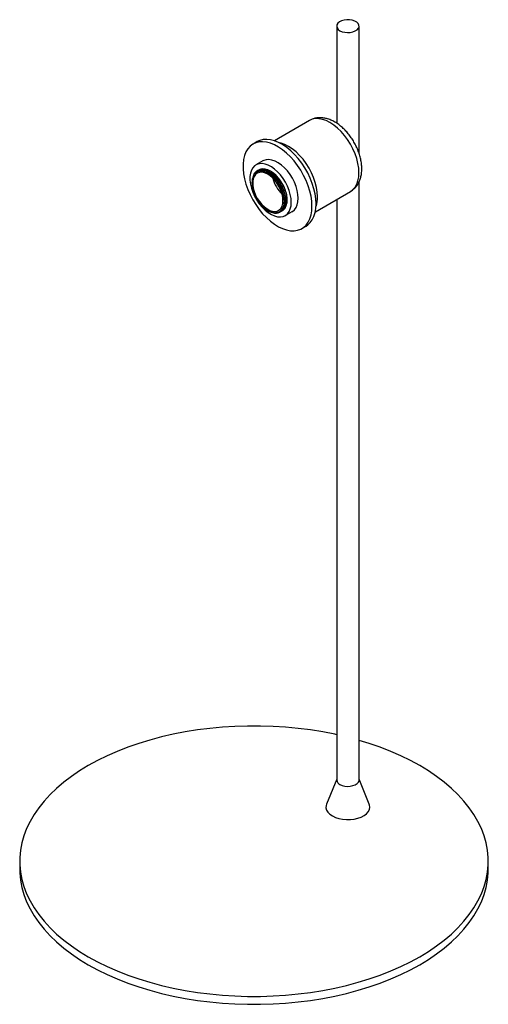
# Paper-space layout '_Isométrica' of a CAD drawing. Header units: millimetres. Extents: x -120 to 120, y -69 to 435.
import ezdxf

# ---------------------------------------------------------------- set-up
doc = ezdxf.new("R2010")
doc.units = ezdxf.units.MM

psp = doc.layouts.new('_Isométrica')

# ---------------------------------------------------------------- linework, layer by layer
at = {"color": 7, "linetype": 'Continuous', "lineweight": 25}
for p, q in [((42.36, 431.95), (42.36, 382.16)), ((53.81, 366.76), (53.81, 431.95)), ((28.39, 383.59), (10.43, 373.21)), ((1.64, 372.76), (-0.48, 371.54)), ((4.52, 362.88), (0.99, 360.84)), ((2.77, 358.35), (2.66, 358.25)), ((1.54, 357.07), (1.39, 356.98)), ((1.6, 357.73), (1.51, 357.68)), ((2.31, 358.14), (2.22, 358.09)), ((53.81, 45.72), (53.81, 352.12)), ((31.42, 336.84), (49.39, 347.21)), ((42.36, 343.15), (42.36, 45.72)), ((13.87, 337.1), (13.95, 337.15)), ((15.98, 334.85), (19.52, 336.9)), ((24.52, 328.24), (26.64, 329.46)), ((42.36, 46.11), (37.13, 33.33)), ((59.03, 33.33), (53.81, 46.11)), ((-120, 4.08), (-120, 0)), ((120, 0), (120, 4.08))]:
    psp.add_line(p, q, dxfattribs=at)
at = {"color": 7, "linetype": 'Continuous', "lineweight": 25, "flags": 128}
for points in [[(44.03, 429.61), (45.17, 429.1), (46.49, 428.77), (47.9, 428.64), (49.33, 428.72), (50.68, 429), (51.87, 429.47), (52.82, 430.09), (53.47, 430.83), (53.78, 431.63), (53.74, 432.46), (53.34, 433.26), (52.61, 433.97), (51.59, 434.56), (50.36, 434.98), (48.98, 435.21), (47.54, 435.24), (46.14, 435.06), (44.86, 434.68), (43.79, 434.13), (42.98, 433.45), (42.49, 432.67), (42.36, 431.84), (42.58, 431.02), (43.15, 430.26), (44.03, 429.61)], [(31.82, 340.91), (31.7, 343.39), (31.33, 345.99), (30.71, 348.65), (29.87, 351.35), (28.8, 354.05), (27.53, 356.71), (26.07, 359.28), (24.45, 361.75), (22.68, 364.06), (20.79, 366.19), (18.8, 368.11), (16.75, 369.79), (14.67, 371.21), (12.57, 372.35), (10.5, 373.19), (8.48, 373.72), (6.54, 373.93), (4.71, 373.82), (3, 373.39), (1.64, 372.76)], [(29.7, 339.68), (29.57, 342.17), (29.2, 344.76), (28.59, 347.43), (27.75, 350.13), (26.68, 352.83), (25.41, 355.48), (23.95, 358.06), (22.33, 360.52), (20.56, 362.84), (18.66, 364.97), (16.68, 366.89), (14.63, 368.57), (12.54, 369.99), (10.45, 371.13), (8.38, 371.96), (6.36, 372.49), (4.42, 372.7), (2.58, 372.6), (0.88, 372.17), (-0.66, 371.43), (-2.03, 370.39), (-3.2, 369.05), (-4.16, 367.45), (-4.89, 365.61), (-5.38, 363.54), (-5.63, 361.28), (-5.63, 358.86), (-5.38, 356.32), (-4.89, 353.68), (-4.16, 351), (-3.2, 348.29), (-2.03, 345.61), (-0.66, 342.99), (0.88, 340.47), (2.58, 338.07), (4.42, 335.85), (6.36, 333.82), (8.38, 332.01), (10.45, 330.46), (12.54, 329.18), (14.63, 328.19), (16.68, 327.51), (18.66, 327.13), (20.56, 327.08), (22.33, 327.35), (23.95, 327.94), (25.41, 328.83), (26.68, 330.02), (27.75, 331.49), (28.59, 333.21), (29.2, 335.17), (29.57, 337.34), (29.7, 339.68)], [(32.53, 344.58), (32.4, 346.89), (32.02, 349.31), (31.4, 351.79), (30.54, 354.3), (29.46, 356.79), (28.18, 359.22), (26.72, 361.54), (25.1, 363.72), (23.36, 365.71), (21.52, 367.5), (19.62, 369.03), (17.68, 370.3), (15.74, 371.27), (13.83, 371.93), (13.05, 372.12)], [(22.63, 343.76), (22.5, 345.7), (22.13, 347.74), (21.53, 349.83), (20.7, 351.92), (19.66, 353.97), (18.45, 355.92), (17.09, 357.72), (15.61, 359.34), (14.04, 360.74), (12.43, 361.89), (10.8, 362.76), (9.21, 363.32), (7.68, 363.57), (6.26, 363.5), (4.96, 363.1), (4.52, 362.88)], [(19.09, 341.72), (18.97, 343.66), (18.6, 345.7), (17.99, 347.79), (17.16, 349.88), (16.13, 351.93), (14.92, 353.87), (13.55, 355.68), (12.07, 357.3), (10.5, 358.7), (8.89, 359.85), (7.27, 360.72), (5.67, 361.28), (4.15, 361.53), (2.72, 361.45), (1.43, 361.06), (0.3, 360.36), (-0.63, 359.37), (-1.35, 358.1), (-1.84, 356.6), (-2.09, 354.89), (-2.09, 353.01), (-1.84, 351.02), (-1.35, 348.95), (-0.63, 346.85), (0.3, 344.78), (1.43, 342.78), (2.72, 340.89), (4.15, 339.17), (5.67, 337.66), (7.27, 336.38), (8.89, 335.37), (10.5, 334.66), (12.07, 334.25), (13.55, 334.16), (14.92, 334.39), (16.13, 334.94), (17.16, 335.79), (17.99, 336.92), (18.6, 338.31), (18.97, 339.92), (19.09, 341.72)], [(13.97, 337.2), (14.99, 337.79), (15.83, 338.7), (16.46, 339.89), (16.84, 341.32), (16.97, 342.95), (16.84, 344.72), (16.46, 346.59), (15.83, 348.5), (14.99, 350.39), (13.94, 352.2), (12.73, 353.88), (11.39, 355.38), (9.96, 356.64), (8.49, 357.64), (7.01, 358.35), (5.58, 358.73), (4.24, 358.78), (3.03, 358.5), (2.76, 358.38)], [(14.85, 342.54), (14.72, 344.21), (14.35, 345.98), (13.75, 347.78), (12.93, 349.56), (11.92, 351.25), (10.76, 352.81), (9.47, 354.18), (8.12, 355.33), (6.72, 356.2), (5.34, 356.79), (4.01, 357.05), (2.79, 357), (1.7, 356.62), (0.78, 355.94), (0.06, 354.97), (-0.43, 353.75), (-0.68, 352.31), (-0.68, 350.7), (-0.43, 348.97), (0.06, 347.18), (0.78, 345.38), (1.7, 343.64), (2.79, 342.01), (4.01, 340.53), (5.34, 339.27), (6.72, 338.26), (8.12, 337.53), (9.47, 337.1), (10.76, 336.99), (11.92, 337.21), (12.93, 337.74), (13.75, 338.57), (14.35, 339.67), (14.72, 341.01), (14.85, 342.54)], [(19.52, 336.9), (19.66, 336.98), (20.7, 337.83), (21.53, 338.96), (22.13, 340.35), (22.5, 341.97), (22.63, 343.76)], [(26.64, 329.46), (27.53, 330.05), (28.8, 331.24), (29.87, 332.71), (30.71, 334.44), (31.33, 336.4), (31.7, 338.56), (31.82, 340.91)], [(42.36, 68.9), (41.38, 69.11), (35.22, 70.31), (28.96, 71.31), (22.61, 72.12), (16.2, 72.72), (9.74, 73.13), (3.25, 73.33), (-3.25, 73.33), (-9.74, 73.13), (-16.2, 72.72), (-22.61, 72.12), (-28.96, 71.31), (-35.22, 70.31), (-41.38, 69.11), (-47.42, 67.72), (-53.32, 66.14), (-59.06, 64.39), (-64.63, 62.45), (-70.01, 60.35), (-75.18, 58.08), (-80.13, 55.65), (-84.85, 53.07), (-89.32, 50.34), (-93.53, 47.48), (-97.46, 44.5), (-101.11, 41.39), (-104.46, 38.18), (-107.5, 34.86), (-110.23, 31.46), (-112.64, 27.97), (-114.71, 24.42), (-116.45, 20.8), (-117.85, 17.14), (-118.9, 13.43), (-119.6, 9.7), (-119.96, 5.96), (-119.96, 2.21), (-119.6, -1.54), (-118.9, -5.27), (-117.85, -8.97), (-116.45, -12.64), (-114.71, -16.25), (-112.64, -19.81), (-110.23, -23.29), (-107.5, -26.7), (-104.46, -30.01), (-101.11, -33.23), (-97.46, -36.33), (-93.53, -39.32), (-89.32, -42.18), (-84.85, -44.9)], [(-84.85, -44.9), (-80.13, -47.48), (-75.18, -49.91), (-70.01, -52.18), (-64.63, -54.29), (-59.06, -56.22), (-53.32, -57.98), (-47.42, -59.55), (-41.38, -60.94), (-35.22, -62.14), (-28.96, -63.14), (-22.61, -63.95), (-16.2, -64.56), (-9.74, -64.96), (-3.25, -65.17), (3.25, -65.17), (9.74, -64.96), (16.2, -64.56), (22.61, -63.95), (28.96, -63.14), (35.22, -62.14), (41.38, -60.94), (47.42, -59.55), (53.32, -57.98), (59.06, -56.22), (64.63, -54.29), (70.01, -52.18), (75.18, -49.91), (80.13, -47.48), (84.85, -44.9), (89.32, -42.18), (93.53, -39.32), (97.46, -36.33), (101.11, -33.23), (104.46, -30.01), (107.5, -26.7), (110.23, -23.29), (112.64, -19.81), (114.71, -16.25), (116.45, -12.64), (117.85, -8.97), (118.9, -5.27), (119.6, -1.54), (119.96, 2.21), (119.96, 5.96), (119.6, 9.7), (118.9, 13.43), (117.85, 17.14), (116.45, 20.8), (114.71, 24.42), (112.64, 27.97), (110.23, 31.46), (107.5, 34.86), (104.46, 38.18), (101.11, 41.39), (97.46, 44.5), (93.53, 47.48), (89.32, 50.34), (84.85, 53.07), (80.13, 55.65), (75.18, 58.08), (70.01, 60.35), (64.63, 62.45), (59.06, 64.39), (53.81, 66)], [(44.03, 43.38), (45.17, 42.88), (46.49, 42.55), (47.9, 42.42), (49.33, 42.5), (50.68, 42.78), (51.87, 43.24), (52.82, 43.86), (53.47, 44.6), (53.78, 45.41), (53.81, 45.72)], [(37.13, 33.33), (36.9, 32.57), (36.86, 31.4), (37.17, 30.25), (37.84, 29.15), (38.84, 28.14), (40.13, 27.25)], [(40.13, 27.25), (41.68, 26.5), (43.43, 25.93), (45.33, 25.54), (47.33, 25.36), (49.34, 25.39), (51.32, 25.62), (53.19, 26.05), (54.9, 26.67), (56.39, 27.46), (57.61, 28.39), (58.52, 29.42), (59.1, 30.54), (59.33, 31.69), (59.19, 32.86), (59.03, 33.33)], [(-84.85, -48.98), (-80.13, -51.56), (-75.18, -53.99), (-70.01, -56.26), (-64.63, -58.37), (-59.06, -60.3), (-53.32, -62.06), (-47.42, -63.64), (-41.38, -65.03), (-35.22, -66.22), (-28.96, -67.23), (-22.61, -68.03), (-16.2, -68.64), (-9.74, -69.05), (-3.25, -69.25), (3.25, -69.25), (9.74, -69.05), (16.2, -68.64), (22.61, -68.03), (28.96, -67.23), (35.22, -66.22), (41.38, -65.03), (47.42, -63.64), (53.32, -62.06), (59.06, -60.3), (64.63, -58.37), (70.01, -56.26), (75.18, -53.99), (80.13, -51.56), (84.85, -48.98), (89.32, -46.26), (93.53, -43.4), (97.46, -40.41), (101.11, -37.31), (104.46, -34.09), (107.5, -30.78), (110.23, -27.37), (112.64, -23.89), (114.71, -20.33), (116.45, -16.72), (117.85, -13.05), (118.9, -9.35), (119.6, -5.62), (119.96, -1.88), (120, 0)], [(-120, 0), (-119.96, -1.88), (-119.6, -5.62), (-118.9, -9.35), (-117.85, -13.05), (-116.45, -16.72), (-114.71, -20.33), (-112.64, -23.89), (-110.23, -27.37), (-107.5, -30.78), (-104.46, -34.09), (-101.11, -37.31), (-97.46, -40.41), (-93.53, -43.4), (-89.32, -46.26), (-84.85, -48.98)]]:
    psp.add_lwpolyline(points, dxfattribs=at)
at = {"color": 8, "linetype": 'Continuous', "lineweight": 25, "flags": 128}
for points in [[(53.74, 356.83), (53.61, 359.14), (53.23, 361.56), (52.61, 364.04), (51.75, 366.55), (50.67, 369.04), (49.39, 371.46), (47.93, 373.78), (46.32, 375.96), (44.57, 377.96), (42.73, 379.74), (40.83, 381.28), (38.89, 382.55), (36.95, 383.52), (35.05, 384.18), (33.21, 384.52), (31.47, 384.53), (29.85, 384.22), (28.39, 383.59)], [(49.39, 347.21), (49.39, 347.21), (50.67, 348.16), (51.75, 349.4), (52.61, 350.92), (53.23, 352.68), (53.61, 354.66), (53.74, 356.83)]]:
    psp.add_lwpolyline(points, dxfattribs=at)
at = {"color": 7, "linetype": 'Continuous', "lineweight": 25}
for centre, radius, start, end in [((27.18, 358.64), 18.15, 194.6738, 225.3209), ((-1.75, 341.54), 17.31, 1.9565, 31.1437), ((17.51, 344.32), 15.02, 341.8957, 0.976), ((45.11, 45.92), 2.76, 184.2066, 247.1136)]:
    psp.add_arc(centre, radius, start, end, dxfattribs=at)
for points, knots in [([(55.2, 358.87), (55.2, 359.3), (55.17, 360.5), (54.93, 362.52), (54.42, 364.92), (53.67, 367.32), (52.71, 369.69), (51.56, 371.99), (50.22, 374.2), (48.72, 376.29), (47.08, 378.22), (45.3, 379.97), (43.41, 381.52), (41.41, 382.83), (39.33, 383.88), (37.28, 384.58), (35.31, 384.96), (33.45, 385.05), (31.62, 384.84), (29.92, 384.38), (28.91, 383.84), (28.45, 383.59)], [0, 0, 0, 0, 0.03112, 0.08723, 0.143199, 0.198978, 0.254534, 0.30994, 0.365318, 0.420794, 0.476484, 0.532538, 0.589092, 0.646224, 0.703859, 0.761434, 0.811975, 0.860716, 0.907915, 0.958675, 1, 1, 1, 1]), ([(13.52, 336.99), (13.63, 337.02), (14.34, 337.21), (15.25, 338.26), (16.1, 340.09), (16.36, 342.49), (16.04, 345.2), (15.15, 348.07), (13.76, 350.89), (11.95, 353.48), (9.85, 355.64), (7.6, 357.25), (5.35, 358.17), (3.24, 358.37), (1.46, 357.78), (0.24, 356.8), (-0.15, 355.82), (-0.28, 355.5)], [0, 0, 0, 0, 0.014846, 0.087522, 0.161459, 0.234135, 0.30681, 0.380748, 0.453423, 0.526099, 0.600036, 0.672712, 0.745388, 0.819325, 0.892001, 0.964676, 1, 1, 1, 1]), ([(13.95, 337.15), (13.95, 337.15), (14.53, 337.32), (15.33, 338.33), (16.19, 340.14), (16.45, 342.54), (16.13, 345.25), (15.24, 348.12), (13.85, 350.94), (12.04, 353.53), (9.94, 355.69), (7.69, 357.3), (5.44, 358.22), (3.32, 358.45), (2.17, 357.97), (1.6, 357.73)], [0, 0, 0, 0, 0.000026, 0.08288, 0.167172, 0.250026, 0.33288, 0.417172, 0.500026, 0.58288, 0.667172, 0.750026, 0.83288, 0.917172, 1, 1, 1, 1]), ([(14.22, 337.4), (14.34, 337.43), (15.04, 337.62), (15.96, 338.67), (16.81, 340.5), (17.07, 342.89), (16.75, 345.61), (15.86, 348.48), (14.47, 351.3), (12.66, 353.88), (10.56, 356.05), (8.31, 357.65), (6.05, 358.59), (3.98, 358.73), (2.57, 358.45), (2.04, 357.92), (1.95, 357.84)], [0, 0, 0, 0, 0.0163816, 0.0965724, 0.1781556, 0.2583464, 0.3385372, 0.4201204, 0.5003112, 0.580502, 0.6620852, 0.742276, 0.8224668, 0.9040501, 0.9842409, 1, 1, 1, 1]), ([(16.84, 341.02), (16.95, 341.66), (17.17, 343.06), (16.83, 345.67), (15.95, 348.53), (14.55, 351.35), (12.75, 353.93), (10.65, 356.1), (8.4, 357.71), (6.15, 358.63), (4.03, 358.85), (2.88, 358.37), (2.31, 358.14)], [0, 0, 0, 0, 0.085238, 0.186297, 0.289111, 0.390169, 0.491228, 0.594042, 0.6951, 0.796159, 0.898973, 1, 1, 1, 1]), ([(49.36, 347.23), (49.74, 347.45), (50.64, 347.98), (51.85, 349.12), (52.98, 350.54), (53.88, 352.16), (54.57, 353.97), (55.02, 355.95), (55.19, 357.61), (55.2, 358.61), (55.2, 358.87)], [0, 0, 0, 0, 0.100052, 0.234695, 0.36945, 0.506535, 0.647782, 0.794274, 0.945909, 1, 1, 1, 1]), ([(-0.41, 354.93), (-0.62, 354.48), (-0.77, 353.98), (-0.98, 352.9), (-1.03, 352.32), (-1.03, 351.1), (-0.98, 350.45), (-0.77, 349.13), (-0.62, 348.45), (-0.21, 347.09), (0.04, 346.4), (0.63, 345.04), (0.97, 344.37), (2.09, 342.42), (2.99, 341.21), (3.97, 340.17)], [0, 0, 0, 0, 0.125, 0.125, 0.25, 0.25, 0.375, 0.375, 0.5, 0.5, 0.625, 0.625, 0.75, 0.75, 1, 1, 1, 1]), ([(13.07, 350.49), (12.82, 350.91), (12.56, 351.32), (12.01, 352.1), (11.73, 352.48), (11.15, 353.21), (10.84, 353.56), (10.22, 354.22), (9.9, 354.54), (8.91, 355.43), (8.25, 355.94), (7.23, 356.57), (6.89, 356.76), (6.21, 357.08), (5.88, 357.22), (5.22, 357.44), (4.89, 357.52), (4.25, 357.64), (3.93, 357.67), (3.02, 357.68), (2.45, 357.58), (1.41, 357.16), (0.95, 356.86), (0.36, 356.24), (0.18, 356.01), (-0.15, 355.5), (-0.29, 355.23), (-0.41, 354.93)], [0, 0, 0, 0, 0.0625, 0.0625, 0.125, 0.125, 0.1875, 0.1875, 0.25, 0.25, 0.375, 0.375, 0.4375, 0.4375, 0.5, 0.5, 0.5625, 0.5625, 0.625, 0.625, 0.75, 0.75, 0.875, 0.875, 0.9375, 0.9375, 1, 1, 1, 1]), ([(15.63, 342.33), (15.64, 342.43), (15.74, 343.27), (15.41, 345.2), (14.6, 347.9), (13.26, 350.61), (11.54, 353.08), (9.53, 355.12), (7.64, 356.53), (6.5, 356.95), (6.06, 357.11)], [0, 0, 0, 0, 0.0197739, 0.1670098, 0.3168023, 0.4640381, 0.611274, 0.7610665, 0.9083024, 1, 1, 1, 1]), ([(13.25, 336.74), (13.25, 336.74), (13.82, 336.91), (14.62, 337.92), (15.49, 339.73), (15.74, 342.13), (15.42, 344.84), (14.55, 347.72), (13.56, 349.58), (13.07, 350.49)], [0, 0, 0, 0, 0.000051, 0.16575, 0.334327, 0.500026, 0.665725, 0.834301, 1, 1, 1, 1]), ([(2.54, 341.92), (2.71, 341.66), (3.45, 340.51), (5.07, 338.87), (7.24, 337.22), (9.44, 336.26), (11.48, 336.04), (13.23, 336.57), (14.56, 337.82), (15.42, 339.68), (15.51, 341.32), (15.56, 342.13)], [0, 0, 0, 0, 0.0360911, 0.1578788, 0.2775879, 0.3972971, 0.5190848, 0.638794, 0.7585031, 0.8802909, 1, 1, 1, 1]), ([(3.97, 340.17), (4.28, 339.83), (4.6, 339.51), (5.26, 338.91), (5.59, 338.63), (6.26, 338.12), (6.59, 337.88), (7.27, 337.46), (7.61, 337.27), (8.63, 336.78), (9.29, 336.56), (10.25, 336.39), (10.57, 336.35), (11.18, 336.35), (11.47, 336.37), (12.04, 336.47), (12.31, 336.54), (12.84, 336.75), (13.08, 336.88), (13.54, 337.18), (13.76, 337.36), (14.15, 337.76), (14.34, 337.99), (14.83, 338.74), (15.09, 339.31), (15.35, 340.29), (15.42, 340.64), (15.52, 341.36), (15.55, 341.74), (15.56, 342.13)], [0, 0, 0, 0, 0.0625, 0.0625, 0.125, 0.125, 0.1875, 0.1875, 0.25, 0.25, 0.375, 0.375, 0.4375, 0.4375, 0.5, 0.5, 0.5625, 0.5625, 0.625, 0.625, 0.6875, 0.6875, 0.75, 0.75, 0.875, 0.875, 0.9375, 0.9375, 1, 1, 1, 1])]:
    psp.add_open_spline(points, degree=3, knots=knots, dxfattribs=at)

doc.saveas('drawing.dxf')
